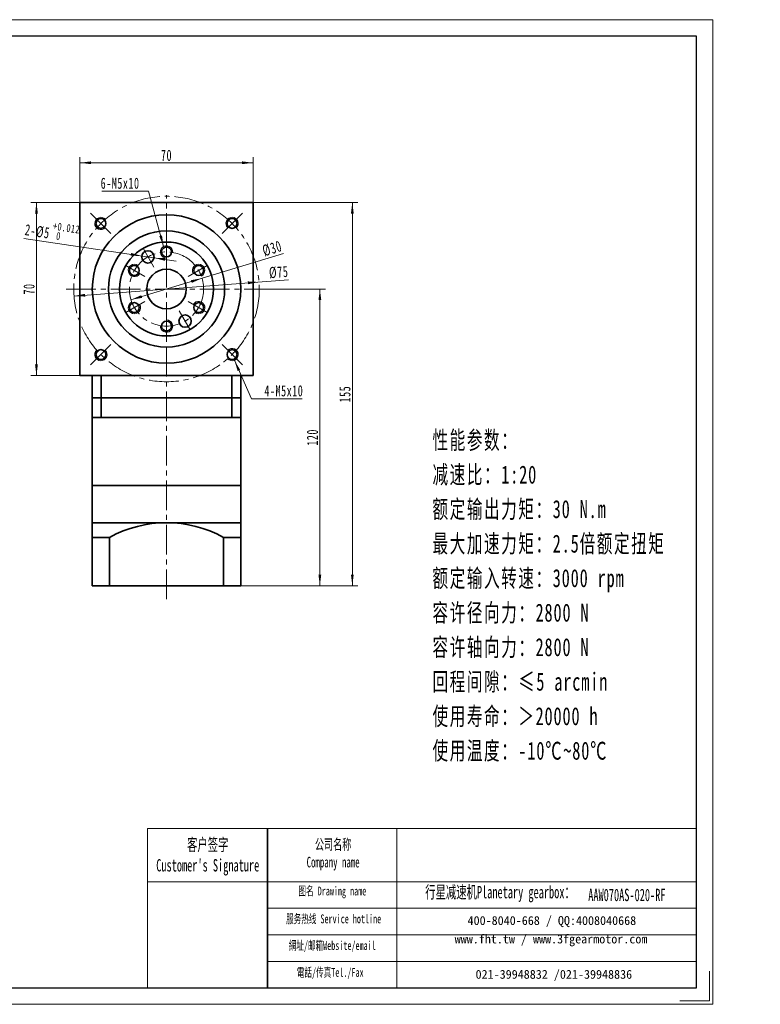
# Model space of a CAD drawing. Header units: millimetres. Extents: x 75 to 657, y -54 to 353.
# Tile 2 of 2: x 358 to 657, y -54 to 344. Entities that reach past the tile are written whole.
import ezdxf

# ---------------------------------------------------------------- set-up
doc = ezdxf.new("R2010")
doc.units = ezdxf.units.MM
doc.linetypes.add('点画线', pattern=[18, 12, -2, 2, -2])
doc.layers.get('0').update_dxf_attribs({"lineweight": 35})
for name, color, linetype, lineweight in [('7标注层', 4, 'Continuous', 18), ('EB0_1', 7, 'Continuous', 35), ('SLD-0', 7, 'Continuous', 18), ('中心线层', 1, '点画线', 18), ('图框_外框线', 7, 'Continuous', 18), ('尺寸线层', 3, 'Continuous', 18), ('粗实线层', 7, 'Continuous', 35)]:
    doc.layers.add(name, color=color, linetype=linetype, lineweight=lineweight)
doc.styles.add('SLDTEXTSTYLE4', font='txt', dxfattribs={"width": 0.611111})
doc.styles.add('标准', font='txt', dxfattribs={"width": 0.667})
doc.dimstyles.new('a4-1-1.5', dxfattribs={"dimtxt": 4.5, "dimasz": 4.5, "dimexe": 2.25, "dimexo": 0, "dimgap": 0.75, "dimtad": 1, "dimdec": 3, "dimdsep": 46, "dimtxsty": '标准', "dimblk": '_CAXARROW', "dimcen": 0, "dimdle": 9, "dimazin": 2, "dimtfac": 0.707107, "dimtdec": 3, "dimtix": 1, "dimtmove": 2, "dimatfit": 3, "dimfxl": 0, "dimfrac": 2, "dimtolj": 1, "dimarcsym": 0})

# ---------------------------------------------------------------- blocks, each defined once
blk = doc.blocks.new('*X33')
at = {"layer": '尺寸线层', "linetype": 'Continuous'}
for points in [[(382.15, 286.37), (386.65, 286.94), (386.65, 285.81)], [(452.15, 286.37), (447.65, 286.94), (447.65, 285.81)]]:
    blk.add_hatch(color=0, dxfattribs=at).paths.add_polyline_path(points, flags=0)
at = {"layer": '尺寸线层', "color": 0, "linetype": 'Continuous'}
for p, q in [((382.15, 270.32), (382.15, 288.62)), ((452.15, 270.32), (452.15, 288.62)), ((382.15, 286.37), (452.15, 286.37))]:
    blk.add_line(p, q, dxfattribs=at)
at = {"layer": '尺寸线层', "color": 0, "insert": (417.15, 289.35), "char_height": 4.5, "width": 9, "attachment_point": 5, "line_spacing_factor": 1.15057, "style": '标准'}
blk.add_mtext('\\T1.1;70', dxfattribs=at)
blk = doc.blocks.new('_CAXARROW')
blk.add_hatch(color=0).paths.add_polyline_path([(0, 0), (-1, 0.125), (-1, -0.125)], flags=0)
blk = doc.blocks.new('*X34')
at = {"layer": '尺寸线层', "linetype": 'Continuous'}
for points in [[(364.58, 270.32), (364.02, 265.82), (365.14, 265.82)], [(364.58, 200.32), (364.02, 204.82), (365.14, 204.82)]]:
    blk.add_hatch(color=0, dxfattribs=at).paths.add_polyline_path(points, flags=0)
at = {"layer": '尺寸线层', "color": 0, "linetype": 'Continuous'}
for p, q in [((382.15, 270.32), (362.33, 270.32)), ((364.58, 200.32), (364.58, 270.32)), ((382.15, 200.32), (362.33, 200.32))]:
    blk.add_line(p, q, dxfattribs=at)
at = {"layer": '尺寸线层', "color": 0, "insert": (361.61, 235.32), "char_height": 4.5, "width": 9, "attachment_point": 5, "rotation": 90, "line_spacing_factor": 1.15057, "style": '标准'}
blk.add_mtext('\\T1.1;70', dxfattribs=at)
blk = doc.blocks.new('*X35')
at = {"layer": '尺寸线层', "linetype": 'Continuous'}
for points in [[(431.51, 239.66), (427.36, 237.82), (427.04, 238.9)], [(402.79, 230.97), (407.26, 231.74), (406.94, 232.82)]]:
    blk.add_hatch(color=0, dxfattribs=at).paths.add_polyline_path(points, flags=0)
at = {"layer": '尺寸线层', "color": 0, "linetype": 'Continuous'}
blk.add_line((464.42, 249.62), (402.79, 230.97), dxfattribs=at)
at = {"layer": '尺寸线层', "color": 0, "insert": (459.85, 251.7), "char_height": 4.5, "width": 15.0756, "attachment_point": 5, "rotation": 16.8326, "line_spacing_factor": 1.15057, "style": '标准'}
blk.add_mtext('\\T1.1;%%C30', dxfattribs=at)
blk = doc.blocks.new('*X36')
at = {"layer": '尺寸线层', "linetype": 'Continuous'}
for points in [[(454.54, 238.16), (450.1, 237.25), (450.01, 238.38)], [(379.76, 232.48), (384.29, 232.26), (384.2, 233.38)]]:
    blk.add_hatch(color=0, dxfattribs=at).paths.add_polyline_path(points, flags=0)
at = {"layer": '尺寸线层', "color": 0, "linetype": 'Continuous'}
blk.add_line((466.43, 239.06), (379.76, 232.48), dxfattribs=at)
at = {"layer": '尺寸线层', "color": 0, "insert": (462.5, 242.09), "char_height": 4.5, "width": 14.7836, "attachment_point": 5, "rotation": 4.3399, "line_spacing_factor": 1.15057, "style": '标准'}
blk.add_mtext('\\T1.1;%%C75', dxfattribs=at)
blk = doc.blocks.new('*X37')
at = {"layer": '尺寸线层', "linetype": 'Continuous'}
blk.add_hatch(color=0, dxfattribs=at).paths.add_polyline_path([(7.45, -22.37), (5.74, -18.17), (6.82, -17.88)], flags=0)
at = {"layer": '尺寸线层', "color": 0}
for p, q in [((0, 0), (-17.43, 0)), ((1.42, 0), (0, 0)), ((0, 0), (0, 0))]:
    blk.add_line(p, q, dxfattribs=at)
at = {"layer": '尺寸线层', "color": 0, "linetype": 'Continuous'}
blk.add_line((7.45, -22.37), (1.42, 0), dxfattribs=at)
at = {"layer": '尺寸线层', "color": 0, "insert": (-2.25, 0.9), "char_height": 4.5, "width": 30.3654, "attachment_point": 9, "line_spacing_factor": 1.15057, "style": '标准'}
blk.add_mtext('\\T1.1;6-M5x10', dxfattribs=at)
blk = doc.blocks.new('*X38')
at = {"layer": '尺寸线层', "linetype": 'Continuous'}
blk.add_hatch(color=0, dxfattribs=at).paths.add_polyline_path([(-9.87, 15.54), (-7.54, 11.66), (-8.57, 11.2)], flags=0)
at = {"layer": '尺寸线层', "color": 0, "linetype": 'Continuous'}
blk.add_line((-9.87, 15.54), (-3, 0), dxfattribs=at)
at = {"layer": '尺寸线层', "color": 0}
for p, q in [((-3, 0), (0, 0)), ((0, 0), (17.48, 0)), ((0, 0), (0, 0))]:
    blk.add_line(p, q, dxfattribs=at)
at = {"layer": '尺寸线层', "color": 0, "insert": (2.25, 0.9), "char_height": 4.5, "width": 30.4628, "attachment_point": 7, "line_spacing_factor": 1.15057, "style": '标准'}
blk.add_mtext('\\T1.1;4-M5x10', dxfattribs=at)
blk = doc.blocks.new('*X39')
at = {"layer": '尺寸线层', "linetype": 'Continuous'}
for points in [[(479.14, 235.32), (479.71, 230.82), (478.58, 230.82)], [(479.14, 115.32), (479.71, 119.82), (478.58, 119.82)]]:
    blk.add_hatch(color=0, dxfattribs=at).paths.add_polyline_path(points, flags=0)
at = {"layer": '尺寸线层', "color": 0, "linetype": 'Continuous'}
for p, q in [((457.71, 235.32), (481.39, 235.32)), ((479.14, 235.32), (479.14, 115.32)), ((447.15, 115.32), (481.39, 115.32))]:
    blk.add_line(p, q, dxfattribs=at)
at = {"layer": '尺寸线层', "color": 0, "insert": (476.17, 175.32), "char_height": 4.5, "width": 11.9606, "attachment_point": 5, "rotation": 90, "line_spacing_factor": 1.15057, "style": '标准'}
blk.add_mtext('\\T1.1;120', dxfattribs=at)
blk = doc.blocks.new('*X40')
at = {"layer": '尺寸线层', "linetype": 'Continuous'}
for points in [[(492.27, 270.32), (491.71, 265.82), (492.83, 265.82)], [(492.27, 115.32), (491.71, 119.82), (492.83, 119.82)]]:
    blk.add_hatch(color=0, dxfattribs=at).paths.add_polyline_path(points, flags=0)
at = {"layer": '尺寸线层', "color": 0, "linetype": 'Continuous'}
for p, q in [((452.15, 270.32), (494.52, 270.32)), ((492.27, 115.32), (492.27, 270.32)), ((447.15, 115.32), (494.52, 115.32))]:
    blk.add_line(p, q, dxfattribs=at)
at = {"layer": '尺寸线层', "color": 0, "insert": (489.29, 192.82), "char_height": 4.5, "width": 11.6685, "attachment_point": 5, "rotation": 90, "line_spacing_factor": 1.15057, "style": '标准'}
blk.add_mtext('\\T1.1;155', dxfattribs=at)
blk = doc.blocks.new('*X42')
at = {"layer": '尺寸线层', "color": 0, "char_height": 4.5, "attachment_point": 1, "rotation": 351.5261, "line_spacing_factor": 1.15057, "style": '标准'}
for s, insert, width in [('\\T1.1;2-%%C5', (360.32, 261.62), 83.539), ('\\T1.1;{\\H0.707107x;+0.012}', (371.55, 262.46), 38.1799), ('\\T1.1;{\\H0.707107x;0}', (372.82, 258.43), 38.1799)]:
    blk.add_mtext(s, dxfattribs=dict(at, insert=insert, width=width))
blk = doc.blocks.new('*X41')
at = {"layer": '尺寸线层', "linetype": 'Continuous'}
for points in [[(407.18, 248.68), (402.81, 249.9), (402.64, 248.78)], [(412.12, 247.94), (416.66, 247.83), (416.49, 246.72)]]:
    blk.add_hatch(color=0, dxfattribs=at).paths.add_polyline_path(points, flags=0)
at = {"layer": '尺寸线层', "color": 0, "linetype": 'Continuous'}
blk.add_line((359.45, 255.79), (421.02, 246.61), dxfattribs=at)
at = {"layer": '尺寸线层', "color": 0}
blk.add_blockref('*X42', (0, 0), dxfattribs=at)

msp = doc.modelspace()

# ---------------------------------------------------------------- linework, layer by layer
msp.add_line((458.0167, 17.1215), (458.0167, -47.2383))
at = {"layer": '7标注层', "color": 0}
msp.add_line((409.4673, 17.1215), (409.4673, -47.2273), dxfattribs=at)
at = {"layer": 'EB0_1'}
for p, q in [((387.1504, 191.3185), (387.1504, 155.8185)), ((447.1504, 191.3185), (387.1504, 191.3185)), ((447.1504, 191.3185), (447.1504, 155.8185)), ((447.1504, 183.3185), (387.1504, 183.3185)), ((387.1504, 155.8185), (447.1504, 155.8185))]:
    msp.add_line(p, q, dxfattribs=at)
at = {"layer": 'EB0_1', "linetype": 'Continuous', "lineweight": 35}
for p, q in [((387.1504, 155.8185), (447.1504, 155.8185)), ((387.1504, 155.8185), (387.1504, 132.8185)), ((447.1504, 115.3185), (447.1504, 155.8185)), ((387.1504, 132.8185), (387.1504, 115.3185)), ((447.1504, 115.3185), (387.1504, 115.3185))]:
    msp.add_line(p, q, dxfattribs=at)
at = {"layer": '中心线层'}
for p, q in [((417.1504, 109.9366), (417.1504, 273.3185)), ((394.7044, 257.7646), (386.4649, 266.004)), ((439.5965, 257.7646), (447.836, 266.004)), ((407.6504, 251.773), (412.0645, 244.1276)), ((417.1504, 254.3185), (417.1504, 245.4904)), ((400.6959, 244.8185), (408.3413, 240.4044)), ((433.6049, 244.8185), (425.9595, 240.4044)), ((376.5956, 235.3185), (457.7053, 235.3185)), ((400.6959, 225.8185), (408.3413, 230.2326)), ((433.6049, 225.8185), (425.9595, 230.2326)), ((417.1504, 216.3185), (417.1504, 225.1466)), ((426.6504, 218.864), (422.2364, 226.5094)), ((394.7044, 212.8724), (386.4649, 204.633)), ((439.5965, 212.8724), (447.836, 204.633))]:
    msp.add_line(p, q, dxfattribs=at)
for radius in [37.5, 15]:
    msp.add_circle((417.1504, 235.3185), radius, dxfattribs=at)
at = {"layer": '图框_外框线'}
for p, q in [((409.4673, 17.1215), (458.0167, 17.1215)), ((458.0167, 17.1215), (458.0167, -47.2273)), ((458.0167, 17.1215), (631.352, 17.1215)), ((510.3254, 17.1215), (510.3254, -47.2273)), ((409.4673, -4.3518), (458.0167, -4.3518)), ((458.0167, -4.3518), (631.352, -4.3518)), ((458.0167, -15.0884), (631.352, -15.0884)), ((458.0167, -25.825), (631.352, -25.825)), ((458.0167, -36.5616), (631.352, -36.5616))]:
    msp.add_line(p, q, dxfattribs=at)
at = {"layer": '图框_外框线', "color": 3}
msp.add_lwpolyline([(75.0054, -53.9303), (638.0549, -53.9303), (638.0549, 344.2262), (75.0054, 344.2262)], close=True, dxfattribs=at)
at = {"layer": '图框_外框线', "color": 3, "lineweight": 25}
msp.add_lwpolyline([(108.5202, -47.2273), (631.352, -47.2273), (631.352, 337.5232), (108.5202, 337.5232)], close=True, dxfattribs=at)
at = {"layer": '图框_外框线', "color": 3}
msp.add_lwpolyline([(636.7144, -40.5243), (636.7144, -52.5897), (624.649, -52.5897)], dxfattribs=at)
at = {"layer": '粗实线层'}
for p, q in [((382.1504, 200.3185), (382.1504, 270.3185)), ((382.1504, 270.3185), (452.1504, 270.3185)), ((452.1504, 270.3185), (452.1504, 269.4185)), ((452.1504, 200.3185), (452.1504, 269.3185)), ((382.1504, 200.3185), (382.1504, 201.2185)), ((382.1504, 200.3185), (452.1504, 200.3185)), ((387.1504, 191.3185), (387.1504, 200.3185)), ((390.6929, 191.3185), (390.6929, 200.3185)), ((443.6079, 191.3185), (443.6079, 200.3185)), ((447.1504, 191.3185), (447.1504, 200.3185)), ((390.6929, 191.3185), (390.6929, 183.3185)), ((443.6079, 191.3185), (443.6079, 183.3185)), ((387.1504, 140.8185), (447.1504, 140.8185)), ((394.1504, 134.8718), (387.1504, 134.8718)), ((394.1504, 134.8718), (394.1504, 115.3185)), ((394.1504, 134.8718), (394.1504, 115.3185)), ((440.1504, 134.8718), (440.1504, 115.3185)), ((440.1504, 134.8718), (440.1504, 115.3185)), ((440.1504, 134.8718), (447.1504, 134.8718))]:
    msp.add_line(p, q, dxfattribs=at)
for centre, radius in [((417.1504, 235.3185), 30), ((390.6339, 261.835), 2), ((443.6669, 261.835), 2), ((417.1504, 235.3185), 23.5), ((417.1504, 235.3185), 19), ((417.1504, 250.3185), 2), ((409.6504, 248.3089), 2.5), ((404.16, 242.8185), 2), ((417.1504, 235.3185), 8), ((430.1408, 242.8185), 2), ((404.16, 227.8185), 2), ((430.1408, 227.8185), 2), ((424.6504, 222.3281), 2.5), ((417.1504, 220.3185), 2), ((390.6339, 208.802), 2), ((443.6669, 208.802), 2)]:
    msp.add_circle(centre, radius, dxfattribs=at)
at = {"layer": '粗实线层', "lineweight": 18}
for centre, start, end in [((390.6339, 261.835), 43.089787, 315), ((443.6669, 261.835), 313.089787, 225), ((417.1504, 250.3185), 355.219808, 270), ((404.16, 242.8185), 55.219808, 330), ((430.1408, 242.8185), 295.219808, 210), ((404.16, 227.8185), 115.219808, 30), ((430.1408, 227.8185), 235.219808, 150), ((417.1504, 220.3185), 175.219808, 90), ((443.6669, 208.802), 223.089787, 135), ((390.6339, 208.802), 133.089787, 45)]:
    msp.add_arc(centre, 2.5, start, end, dxfattribs=at)
at = {"layer": '粗实线层'}
msp.add_arc((417.1504, 93.3667), 47.4517, 61.006989, 118.993011, dxfattribs=at)

# ---------------------------------------------------------------- block references
at = {"layer": '尺寸线层'}
for name, p in [('*X37', (408.502, 274.8804)), ('*X38', (454.4829, 190.9432))]:
    msp.add_blockref(name, p, dxfattribs=at)

# ---------------------------------------------------------------- texts
at = {"layer": 'SLD-0', "color": 1, "attachment_point": 2, "style": 'SLDTEXTSTYLE4'}
for s, insert, char_height, width in [("{\\fSimSun|b1|i0|c134|p2;客户签字\\PCustomer's Signature}", (433.8257, 13.1488), 5.010421, 62.330152), ('{\\fSimSun|b1|i0|c134|p2;公司名称\\PCompany name}', (484.5028, 12.8829), 4.294646, 55.602262), ('{\\fSimSun|b1|i0|c134|p2;图名 Drawing name}', (484.2093, -6.3309), 3.578872, 45.769065), ('{\\fSimSun|b1|i0|c134|p2;  \\H1.1667x;行星减速机Planetary gearbox\\fSimSun|b0|i0|c134|p2;：}', (550.188, -6.0548), 4.294646, 67.544653), ('AAW070AS-020-RF', (603.2465, -7.1951), 5.010421, 36.463237), ('{\\fSimSun|b1|i0|c134|p2;服务热线 Service hotline}', (484.7168, -17.5846), 3.578872, 50.991135), ('{\\fSimSun|b1|i0|c134|p2;網址/邮箱Website/email}', (484.1595, -28.3672), 3.578872, 53.076972), ('{\\fSimSun|b1|i0|c134|p2;電話/传真Tel./Fax}', (483.3577, -39.2338), 3.578872, 53.715332)]:
    msp.add_mtext(s, dxfattribs=dict(at, insert=insert, char_height=char_height, width=width))
at = {"layer": 'SLD-0', "color": 1, "char_height": 3.578872, "attachment_point": 2}
for s, insert, width in [('{\\fSimSun|b1|i0|c134|p2;400-8040-668 / QQ:4008040668}', (572.9373, -18.2684), 104.200324), ('{\\fSimSun|b1|i0|c134|p2;www.fht.tw / www.3fgearmotor.com }', (572.6073, -25.7227), 104.317624), ('{\\fSimSun|b1|i0|c134|p2;021-39948832 /021-39948836 }', (573.7354, -40.0163), 79.654398)]:
    msp.add_mtext(s, dxfattribs=dict(at, insert=insert, width=width))
at = {"layer": '尺寸线层', "insert": (524.6731, 177.8797), "char_height": 4.244625, "width": 108.395106, "attachment_point": 1, "line_spacing_factor": 1.15057, "style": '标准'}
msp.add_mtext('\\T1.1;{\\H1.71429x;性能参数：\\P减速比：1:20\\P额定输出力矩：30 N.m\\P最大加速力矩：2.5倍额定扭矩\\P额定输入转速：3000 rpm\\P容许径向力：2800 N\\P容许轴向力：2800 N\\P回程间隙：≤5 arcmin\\P使用寿命：＞20000 h\\P使用温度：-10℃~80℃\\P}', dxfattribs=at)

# ---------------------------------------------------------------- dimensions: what is measured, and where the dimension line sits
at = {"layer": '尺寸线层'}
dim = msp.add_linear_dim(base=(452.1504, 286.3741), p1=(382.1504, 270.3185), p2=(452.1504, 270.3185), dimstyle='a4-1-1.5', override={"dimsah": 1, "dimtfill": 1, "dimtzin": 8}, dxfattribs=at)
dim.commit()
dim.dimension.update_dxf_attribs({"geometry": '*X33', "text_midpoint": (417.1504, 289.3497)})
for base, p1, p2, angle, picture, middle in [((364.5818, 270.3185), (382.1504, 200.3185), (382.1504, 270.3185), 90, '*X34', (361.6061, 235.3185)), ((492.2702, 270.3185), (447.1504, 115.3185), (452.1504, 270.3185), 90, '*X40', (489.2945, 192.8185)), ((479.1437, 115.3185), (457.7053, 235.3185), (447.1504, 115.3185), 270, '*X39', (476.1681, 175.3185))]:
    dim = msp.add_linear_dim(base=base, p1=p1, p2=p2, angle=angle, dimstyle='a4-1-1.5', override={"dimsah": 1, "dimtfill": 1, "dimtzin": 8}, dxfattribs=at)
    dim.commit()
    dim.dimension.update_dxf_attribs({"geometry": picture, "text_midpoint": middle})
dim = msp.add_diameter_dim_2p(p1=(412.1231, 247.9405), p2=(407.1777, 248.6773), text='\\A1;2-%%C5{\\H0.707107x;\\S+0.012^  0;}', dimstyle='a4-1-1.5', override={"dimpost": '2-%%C<>', "dimsah": 1, "dimtfill": 1, "dimtolj": 0, "dimtzin": 8}, dxfattribs=at)
dim.commit()
dim.dimension.update_dxf_attribs({"geometry": '*X41', "text_midpoint": (369.7831, 254.2485), "dimtype": 163})
for p1, p2, picture, middle in [((402.7931, 230.9748), (431.5077, 239.6621), '*X35', (460.8092, 248.527)), ((379.7579, 232.4808), (454.5429, 238.1562), '*X36', (462.7464, 238.7788))]:
    dim = msp.add_diameter_dim_2p(p1=p1, p2=p2, dimstyle='a4-1-1.5', override={"dimpost": '%%C<>', "dimsah": 1, "dimtfill": 1, "dimtzin": 8}, dxfattribs=at)
    dim.commit()
    dim.dimension.update_dxf_attribs({"geometry": picture, "text_midpoint": middle, "dimtype": 163})

doc.saveas('drawing.dxf')
